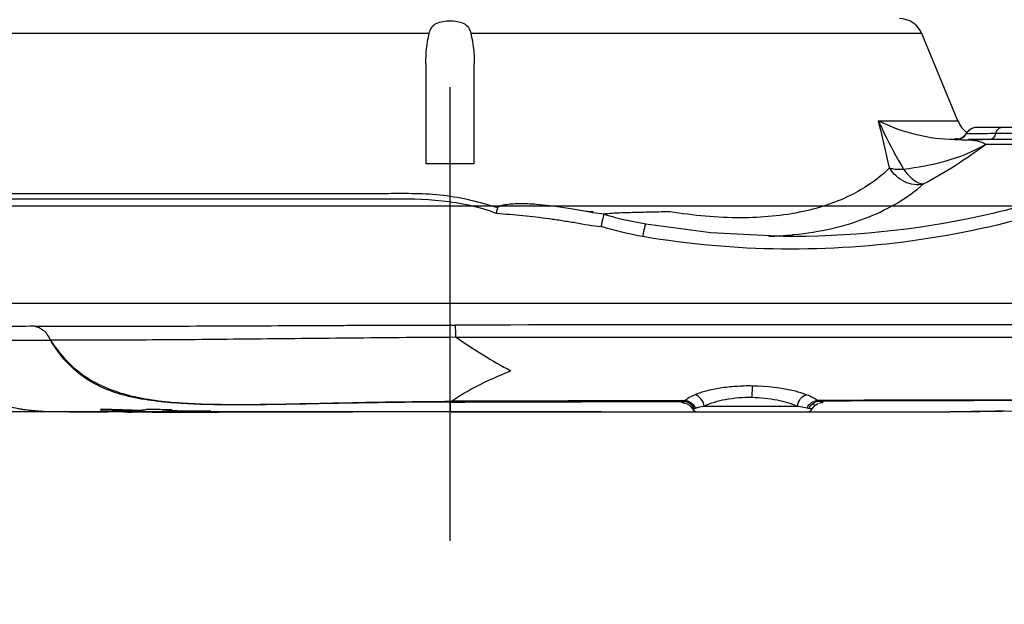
# Model space of a CAD drawing. Header units: millimetres. Extents: x 7426 to 8300, y 123 to 421.
# Tile 24 of 197: x 7981.95 to 7986.02, y 193.48 to 195.89. Entities that reach past the tile are written whole.
import ezdxf

# ---------------------------------------------------------------- set-up
doc = ezdxf.new("R2010")
doc.units = ezdxf.units.MM
doc.linetypes.add('CENTER', pattern=[0.6, 0.375, -0.075, 0.075, -0.075])
for name, color, linetype in [('中心线', 7, 'CENTER'), ('外形图', 7, 'Continuous'), ('尺寸标注', 7, 'Continuous')]:
    doc.layers.add(name, color=color, linetype=linetype)
doc.styles.add('微软雅黑', font='msyh.ttc')
doc.dimstyles.new('尺寸标注_1_20比例', dxfattribs={"dimtxt": 1.5, "dimasz": 1.25, "dimexe": 0.5, "dimexo": 0.4, "dimgap": 0.5, "dimtad": 1, "dimdec": 1, "dimlfac": 20, "dimdsep": 46, "dimtxsty": '微软雅黑', "dimcen": 0.09, "dimadec": 0, "dimazin": 0, "dimtp": 0.01, "dimtm": 0.01, "dimtfac": 1, "dimtdec": 1, "dimtofl": 0, "dimtmove": 0, "dimatfit": 3, "dimfxl": 1, "dimtolj": 1, "dimarcsym": 0})

# ---------------------------------------------------------------- blocks, each defined once
blk = doc.blocks.new('*D1265')
at = {"layer": 'Defpoints', "color": 0}
for p in [(7979.8323, 195.6488), (7989.4323, 195.1238), (7979.8323, 186.6097)]:
    blk.add_point(p, dxfattribs=at)
at = {"layer": '尺寸标注', "color": 0, "lineweight": -2}
for p, q in [((7979.8323, 195.2488), (7979.8323, 186.1097)), ((7989.4323, 194.7238), (7989.4323, 186.1097)), ((7988.1823, 186.6097), (7981.0823, 186.6097))]:
    blk.add_line(p, q, dxfattribs=at)
at = {"layer": '尺寸标注', "color": 0}
for points in [[(7981.0823, 186.818), (7981.0823, 186.4014), (7979.8323, 186.6097)], [(7988.1823, 186.4014), (7988.1823, 186.818), (7989.4323, 186.6097)]]:
    blk.add_solid(points, dxfattribs=at)
at = {"layer": '尺寸标注', "color": 0, "insert": (7984.6323, 187.8887), "char_height": 1.5, "attachment_point": 5, "style": '微软雅黑'}
blk.add_mtext('\\A1;192', dxfattribs=at)
blk = doc.blocks.new('*D1267')
at = {"layer": 'Defpoints', "color": 0}
for p in [(8004.0819, 196.6716), (7979.8323, 195.6488), (7979.8323, 182.682)]:
    blk.add_point(p, dxfattribs=at)
at = {"layer": '尺寸标注', "color": 0, "lineweight": -2}
for p, q in [((8004.0819, 196.2716), (8004.0819, 182.182)), ((7979.8323, 195.2488), (7979.8323, 182.182)), ((8002.8319, 182.682), (7981.0823, 182.682))]:
    blk.add_line(p, q, dxfattribs=at)
at = {"layer": '尺寸标注', "color": 0}
for points in [[(7981.0823, 182.8903), (7981.0823, 182.4737), (7979.8323, 182.682)], [(8002.8319, 182.4737), (8002.8319, 182.8903), (8004.0819, 182.682)]]:
    blk.add_solid(points, dxfattribs=at)
at = {"layer": '尺寸标注', "color": 0, "insert": (7991.9571, 183.9577), "char_height": 1.5, "attachment_point": 5, "style": '微软雅黑'}
blk.add_mtext('\\A1;485', dxfattribs=at)
blk = doc.blocks.new('*D1268')
at = {"layer": 'Defpoints', "color": 0}
for p in [(7984.7568, 200.5738), (7974.2781, 194.2738), (7984.7568, 194.2738)]:
    blk.add_point(p, dxfattribs=at)
at = {"layer": '尺寸标注', "color": 0, "lineweight": -2}
for p, q in [((7984.3568, 200.5738), (7973.7781, 200.5738)), ((7974.2781, 199.3238), (7974.2781, 195.5238)), ((7984.3568, 194.2738), (7973.7781, 194.2738))]:
    blk.add_line(p, q, dxfattribs=at)
at = {"layer": '尺寸标注', "color": 0}
for points in [[(7974.4865, 199.3238), (7974.0698, 199.3238), (7974.2781, 200.5738)], [(7974.0698, 195.5238), (7974.4865, 195.5238), (7974.2781, 194.2738)]]:
    blk.add_solid(points, dxfattribs=at)
at = {"layer": '尺寸标注', "color": 0, "insert": (7972.9991, 197.4238), "char_height": 1.5, "attachment_point": 5, "rotation": 90, "style": '微软雅黑'}
blk.add_mtext('\\A1;126', dxfattribs=at)
blk = doc.blocks.new('*D1292')
at = {"layer": 'Defpoints', "color": 0}
for p in [(7989.4323, 199.7238), (7977.3346, 195.1238), (7989.4323, 195.1238)]:
    blk.add_point(p, dxfattribs=at)
at = {"layer": '尺寸标注', "color": 0, "lineweight": -2}
for p, q in [((7989.0323, 199.7238), (7976.8346, 199.7238)), ((7977.3346, 198.4738), (7977.3346, 196.3738)), ((7989.0323, 195.1238), (7976.8346, 195.1238))]:
    blk.add_line(p, q, dxfattribs=at)
at = {"layer": '尺寸标注', "color": 0}
for points in [[(7977.5429, 198.4738), (7977.1262, 198.4738), (7977.3346, 199.7238)], [(7977.1262, 196.3738), (7977.5429, 196.3738), (7977.3346, 195.1238)]]:
    blk.add_solid(points, dxfattribs=at)
at = {"layer": '尺寸标注', "color": 0, "insert": (7976.0594, 197.4238), "char_height": 1.5, "attachment_point": 5, "rotation": 90, "style": '微软雅黑'}
blk.add_mtext('\\A1;92', dxfattribs=at)

msp = doc.modelspace()

# ---------------------------------------------------------------- linework, layer by layer
at = {"layer": '中心线', "linetype": 'CENTER', "ltscale": 5}
msp.add_line((7983.7323, 193.7409), (7983.7323, 201.5615), dxfattribs=at)
at = {"layer": '外形图', "color": 7, "linetype": 'Continuous'}
for p, q in [((7983.6461, 195.837), (7981.8587, 195.837)), ((7985.6834, 195.837), (7983.8184, 195.837)), ((7985.8326, 195.4762), (7985.6834, 195.837)), ((7983.6323, 195.7128), (7983.6323, 195.2988)), ((7983.8323, 195.2988), (7983.8323, 195.7128)), ((7985.5043, 195.4762), (7985.8326, 195.4762)), ((7985.8663, 195.424), (7985.8664, 195.424)), ((7985.8676, 195.424), (7985.8663, 195.424)), ((7986.3373, 195.449), (7985.9096, 195.449)), ((7986.3351, 195.424), (7985.9886, 195.424)), ((7985.8176, 195.399), (7985.8248, 195.399)), ((7986.8264, 195.399), (7985.876, 195.399)), ((7986.7555, 195.3794), (7985.946, 195.3794)), ((7983.8323, 195.2988), (7983.6323, 195.2988)), ((7984.3235, 195.0964), (7984.3183, 195.0972)), ((7984.3239, 195.1008), (7984.3196, 195.1009)), ((7984.4777, 195.0623), (7984.4612, 195.0662)), ((7984.4784, 195.0622), (7984.4777, 195.0623)), ((7985.1526, 194.9988), (7985.1467, 194.9988)), ((7981.5232, 194.7238), (7993.9793, 194.7238)), ((7984.9823, 194.3345), (7984.983, 194.3808)), ((7983.7345, 194.2738), (7983.7344, 194.3147)), ((7982.0389, 194.2772), (7982.0373, 194.2773)), ((7982.0797, 194.2746), (7982.0558, 194.276)), ((7982.0797, 194.2746), (7982.0796, 194.2746)), ((7982.2856, 194.2832), (7982.2943, 194.283)), ((7982.3189, 194.2742), (7982.3189, 194.2731)), ((7982.4167, 194.2731), (7982.4167, 194.2738)), ((7982.4167, 194.2733), (7982.4167, 194.2738)), ((7982.4498, 194.2768), (7982.4447, 194.2759)), ((7982.4447, 194.2759), (7982.5443, 194.2753)), ((7982.4549, 194.2778), (7982.4498, 194.2768)), ((7982.4603, 194.2819), (7982.46, 194.2789)), ((7982.4687, 194.2811), (7982.4602, 194.2813)), ((7982.5436, 194.2844), (7982.5443, 194.2753)), ((7982.5591, 194.2841), (7982.5596, 194.2778)), ((7982.5596, 194.2778), (7982.5836, 194.2776)), ((7982.5681, 194.2822), (7982.5683, 194.2796)), ((7982.5836, 194.2795), (7982.5683, 194.2796)), ((7983.7344, 194.2738), (7985.8013, 194.2738)), ((7984.7348, 194.287), (7984.7413, 194.2883)), ((7984.7835, 194.2983), (7985.1685, 194.2983)), ((7985.8136, 194.274), (7985.8013, 194.2738)), ((7985.8015, 194.2738), (7985.8013, 194.2738)), ((7986.0242, 194.2771), (7986.0119, 194.277)), ((7982.3189, 194.2731), (7982.2856, 194.2732)), ((7982.4168, 194.273), (7982.4167, 194.2731)), ((7982.5011, 194.2729), (7982.4168, 194.273)), ((7982.5051, 194.2729), (7982.5268, 194.2729)), ((7982.6013, 194.2735), (7982.5148, 194.2735)), ((7982.5268, 194.2729), (7982.5566, 194.2729)), ((7982.5566, 194.2729), (7982.5866, 194.2729)), ((7982.5934, 194.273), (7982.5975, 194.2731)), ((7982.5975, 194.2732), (7982.7174, 194.2732)), ((7982.7174, 194.2732), (7982.7768, 194.2732)), ((7982.7768, 194.2735), (7982.7427, 194.2735)), ((7982.7768, 194.2732), (7982.7768, 194.2735))]:
    msp.add_line(p, q, dxfattribs=at)
for points in [[(7985.8663, 195.424), (7985.8644, 195.421), (7985.8567, 195.412), (7985.8488, 195.4061), (7985.8432, 195.4033), (7985.8399, 195.402), (7985.8374, 195.4012), (7985.8354, 195.4008), (7985.8345, 195.4006), (7985.8343, 195.4006)], [(7984.3238, 195.0964), (7984.2949, 195.1013), (7984.2397, 195.1112), (7984.1689, 195.122), (7984.1433, 195.1255)], [(7984.5417, 195.0495), (7984.5348, 195.0507), (7984.4995, 195.0575), (7984.4784, 195.0622)], [(7985.1467, 194.9988), (7985.1114, 194.9989), (7984.8103, 195.0143), (7984.5417, 195.0495)], [(7981.9632, 194.7238), (7982.2248, 194.7238), (7982.5324, 194.7238)], [(7981.7704, 194.3457), (7981.8239, 194.3208), (7981.9036, 194.2963), (7981.9746, 194.2837), (7982.0304, 194.2779), (7982.0695, 194.2752)], [(7984.7093, 194.3093), (7984.7086, 194.3094), (7984.7127, 194.3079), (7984.7231, 194.3015), (7984.7348, 194.287)], [(7985.2298, 194.287), (7985.2408, 194.3009), (7985.2511, 194.3076), (7985.2551, 194.3092)], [(7985.8167, 194.274), (7985.9249, 194.2758), (7986.0149, 194.277), (7986.1224, 194.278), (7986.2406, 194.2786)]]:
    msp.add_lwpolyline(points, dxfattribs=at)
for centre, radius, start, end in [((7985.591, 195.7988), 0.1, 22.4674, 90), ((7970.8553, 191.9287), 15.0724, 12.85388, 13.61318), ((7985.9481, 195.524), 0.125, 202.4674, 230.7353), ((7985.9096, 195.399), 0.05, 89.993, 150.0074), ((7985.9107, 195.3993), 0.0497, 90.0431, 150.1931), ((7984.7476, 196.971), 1.9924, 298.2364, 306.9767), ((7985.8231, 195.4491), 0.0501, 269.9991, 308.3238), ((7985.8244, 195.4489), 0.0499, 270.4172, 285.5394), ((7985.8245, 195.4485), 0.0495, 285.5305, 310.0497), ((7985.8233, 195.4486), 0.0496, 308.3791, 310.9093), ((7984.8698, 196.7604), 1.7428, 253.3426, 256.44), ((7985.0087, 196.436), 1.4367, 275.5705, 275.8002), ((7984.9989, 196.5525), 1.5537, 271.8891, 275.5134), ((7985.0902, 196.5035), 2.3381, 235.262, 241.7728), ((7993.7253, -3133.1851), 3327.5146, 90.0050897, 90.1457542), ((7982.0934, 195.1875), 0.9116, 261.1441, 263.1758), ((7982.1199, 195.4087), 1.1344, 263.1753, 264.7157), ((7982.1404, 195.6363), 1.3629, 264.7393, 265.6633), ((7982.1646, 195.9501), 1.6776, 265.7038, 266.2834), ((7982.2316, 194.4294), 0.1558, 290.2862, 293.7576), ((7982.5771, 202.5201), 8.242, 268.03376, 269.18608), ((7982.5792, 200.3656), 6.0855, 267.31722, 268.87927), ((7982.6906, 201.2147), 6.9318, 268.29451, 269.11557), ((7982.5087, 194.5414), 0.2685, 277.6263, 280.9379), ((7982.514, 194.5169), 0.2434, 282.8979, 286.6251), ((7982.7541, 213.9011), 19.6224, 269.50231, 269.96676), ((7982.7446, 220.3234), 26.0462, 269.64582, 269.97648), ((7982.6847, 194.5655), 0.2925, 279.6851, 281.4283), ((7984.7568, 194.2988), 0.025, 208.0235, 270), ((7984.7818, 194.1979), 0.0981, 107.0013, 108.2837), ((7985.2077, 194.2988), 0.025, 270, 331.9759), ((7985.2194, 194.3216), 0.0329, 261.4246, 266.0743), ((7985.1766, 195.0056), 0.7014, 274.377, 275.1198), ((7986.3377, 165.7451), 28.5337, 90.65428, 91.05246), ((7982.5012, 194.4184), 0.1455, 269.9642, 275.3563), ((7982.5835, 194.6542), 0.3813, 270.2765, 271.4958)]:
    msp.add_arc(centre, radius, start, end, dxfattribs=at)
for points, knots in [([(7983.6461, 195.837), (7983.6482, 195.8458), (7983.6543, 195.8628), (7983.6753, 195.8812), (7983.7028, 195.8886), (7983.7323, 195.8905), (7983.7618, 195.8886), (7983.7892, 195.8812), (7983.8103, 195.8628), (7983.8164, 195.8458), (7983.8184, 195.837)], [0, 0, 0, 0, 0.122196, 0.237326, 0.36298, 0.499953, 0.636943, 0.762605, 0.877771, 1, 1, 1, 1]), ([(7985.8176, 195.399), (7985.7657, 195.399), (7985.6574, 195.4138), (7985.5544, 195.4507), (7985.5043, 195.4762)], [0, 0, 0, 0, 0.479939, 1, 1, 1, 1]), ([(7985.5043, 195.4762), (7985.5118, 195.4589), (7985.543, 195.3908), (7985.5792, 195.325), (7985.6078, 195.2769)], [0, 0, 0, 0, 0.25205, 1, 1, 1, 1]), ([(7985.9886, 195.424), (7985.9732, 195.4237), (7985.9457, 195.4234), (7985.9134, 195.4225), (7985.8927, 195.4227), (7985.8799, 195.4233), (7985.8718, 195.4233), (7985.8676, 195.424)], [0, 0, 0, 0, 0.380431, 0.682119, 0.799746, 0.893502, 1, 1, 1, 1]), ([(7985.9886, 195.424), (7985.9866, 195.4174), (7985.9821, 195.4062), (7985.9708, 195.399), (7985.9659, 195.399)], [0, 0, 0, 0, 0.584199, 1, 1, 1, 1]), ([(7985.9886, 195.424), (7985.9906, 195.4306), (7985.9951, 195.4417), (7986.0064, 195.449), (7986.0113, 195.449)], [0, 0, 0, 0, 0.584162, 1, 1, 1, 1]), ([(7986.7555, 195.3794), (7986.5098, 195.2527), (7985.9838, 195.0625), (7985.4292, 194.9992), (7985.1526, 194.9988)], [0, 0, 0, 0, 0.499779, 1, 1, 1, 1]), ([(7985.6078, 195.2769), (7985.6655, 195.2846), (7985.7827, 195.3038), (7985.8939, 195.3491), (7985.946, 195.3794)], [0, 0, 0, 0, 0.491174, 1, 1, 1, 1]), ([(7985.8186, 195.4006), (7985.8185, 195.4004), (7985.8187, 195.3995), (7985.8206, 195.3992), (7985.822, 195.399), (7985.823, 195.399)], [0, 0, 0, 0, 0.109441, 0.427323, 1, 1, 1, 1]), ([(7985.8356, 195.4013), (7985.8316, 195.4016), (7985.8263, 195.4021), (7985.8208, 195.4015), (7985.819, 195.401), (7985.8186, 195.4006)], [0, 0, 0, 0, 0.707583, 0.903306, 1, 1, 1, 1]), ([(7985.8498, 195.3973), (7985.8448, 195.3975), (7985.8364, 195.3981), (7985.8281, 195.399), (7985.8248, 195.399)], [0, 0, 0, 0, 0.59834, 1, 1, 1, 1]), ([(7985.8708, 195.397), (7985.8689, 195.397), (7985.8619, 195.3969), (7985.8549, 195.3971), (7985.8498, 195.3973)], [0, 0, 0, 0, 0.275389, 1, 1, 1, 1]), ([(7985.9659, 195.399), (7985.9568, 195.399), (7985.9251, 195.3984), (7985.8934, 195.3968), (7985.8708, 195.397)], [0, 0, 0, 0, 0.288907, 1, 1, 1, 1]), ([(7985.946, 195.3794), (7985.9366, 195.3866), (7985.9105, 195.3941), (7985.8849, 195.3961), (7985.8709, 195.3971)], [0, 0, 0, 0, 0.456254, 1, 1, 1, 1]), ([(7986.776, 195.3353), (7986.436, 195.1586), (7985.6887, 194.9252), (7984.9083, 194.9339), (7984.5302, 194.998)], [0, 0, 0, 0, 0.49985, 1, 1, 1, 1]), ([(7985.55, 195.2818), (7985.5057, 195.2385), (7985.393, 195.1602), (7985.1809, 195.09), (7984.923, 195.0676), (7984.7387, 195.0852), (7984.6419, 195.101)], [0, 0, 0, 0, 0.19411, 0.422634, 0.69253, 1, 1, 1, 1]), ([(7985.55, 195.2818), (7985.5539, 195.2806), (7985.5729, 195.2763), (7985.5925, 195.276), (7985.6077, 195.277)], [0, 0, 0, 0, 0.212922, 1, 1, 1, 1]), ([(7985.6901, 195.2157), (7985.6648, 195.2093), (7985.6062, 195.2178), (7985.5643, 195.2575), (7985.55, 195.2818)], [0, 0, 0, 0, 0.481382, 1, 1, 1, 1]), ([(7985.6077, 195.277), (7985.6193, 195.2602), (7985.642, 195.2336), (7985.6755, 195.2157), (7985.6901, 195.2157)], [0, 0, 0, 0, 0.581579, 1, 1, 1, 1]), ([(7985.1539, 195.0066), (7985.2598, 195.0174), (7985.4524, 195.0583), (7985.6243, 195.1578), (7985.6902, 195.2157)], [0, 0, 0, 0, 0.548277, 1, 1, 1, 1]), ([(7983.9294, 195.1166), (7983.8929, 195.1287), (7983.8188, 195.1495), (7983.7051, 195.1702), (7983.5898, 195.1765), (7983.4371, 195.1751), (7983.2486, 195.1758), (7982.9585, 195.1753), (7982.6801, 195.1756), (7982.4163, 195.1755), (7982.2384, 195.1755), (7982.0766, 195.1755), (7981.9326, 195.1755), (7981.8246, 195.1755), (7981.7482, 195.1754), (7981.6988, 195.1755), (7981.655, 195.1756), (7981.6168, 195.1757), (7981.5843, 195.1758), (7981.5575, 195.1758), (7981.5389, 195.1758), (7981.5269, 195.1758), (7981.5201, 195.1757), (7981.515, 195.1758), (7981.5108, 195.1754), (7981.5093, 195.1759), (7981.5075, 195.1753), (7981.5076, 195.1755)], [0, 0, 0, 0, 0.047515, 0.095017, 0.142491, 0.189887, 0.283692, 0.375352, 0.548288, 0.627698, 0.701239, 0.768118, 0.827615, 0.879096, 0.90165, 0.92199, 0.940057, 0.95581, 0.969211, 0.980229, 0.988841, 0.992237, 0.995023, 0.997196, 0.998751, 0.999687, 1, 1, 1, 1]), ([(7981.5038, 195.1543), (7981.5038, 195.1546), (7981.5054, 195.1542), (7981.5071, 195.1547), (7981.5112, 195.1545), (7981.5163, 195.1546), (7981.5232, 195.1546), (7981.5351, 195.1547), (7981.5537, 195.1546), (7981.5804, 195.1546), (7981.6129, 195.1545), (7981.6511, 195.1544), (7981.6949, 195.1544), (7981.7442, 195.1543), (7981.8206, 195.1543), (7981.9286, 195.1544), (7982.0724, 195.1544), (7982.2342, 195.1543), (7982.412, 195.1544), (7982.6041, 195.1544), (7982.8082, 195.1543), (7983.0223, 195.1546), (7983.244, 195.154), (7983.4708, 195.1543), (7983.7006, 195.1551), (7983.853, 195.1219), (7983.9248, 195.0945)], [0, 0, 0, 0, 0.000313, 0.001249, 0.002804, 0.004976, 0.007762, 0.011157, 0.019763, 0.030774, 0.044167, 0.059919, 0.077988, 0.098321, 0.120867, 0.172337, 0.231829, 0.298701, 0.372241, 0.451649, 0.53607, 0.624601, 0.716262, 0.81011, 0.904996, 1, 1, 1, 1]), ([(7984.1433, 195.1255), (7984.1252, 195.1279), (7984.0979, 195.1307), (7984.0615, 195.1329), (7984.0342, 195.1336), (7984.0068, 195.1334), (7983.9841, 195.1322), (7983.966, 195.1303), (7983.9526, 195.1281), (7983.9415, 195.1254), (7983.9335, 195.1219), (7983.9299, 195.1187), (7983.9294, 195.1166)], [0, 0, 0, 0, 0.251176, 0.376772, 0.50235, 0.627878, 0.753279, 0.815881, 0.878324, 0.940344, 0.970923, 1, 1, 1, 1]), ([(7983.9248, 195.0945), (7983.9258, 195.1001), (7983.9274, 195.1075), (7983.929, 195.1149), (7983.9294, 195.1166)], [0, 0, 0, 0, 0.759139, 1, 1, 1, 1]), ([(7983.9248, 195.0945), (7983.9611, 195.0919), (7984.0336, 195.0859), (7984.124, 195.0756), (7984.1871, 195.0664), (7984.223, 195.0605), (7984.2769, 195.0522), (7984.3215, 195.0416), (7984.3578, 195.0397)], [0, 0, 0, 0, 0.249994, 0.500018, 0.625049, 0.687569, 0.750095, 1, 1, 1, 1]), ([(7984.3578, 195.0397), (7984.359, 195.0457), (7984.3615, 195.057), (7984.3646, 195.0723), (7984.3678, 195.0831), (7984.3691, 195.0891), (7984.3702, 195.0908)], [0, 0, 0, 0, 0.350315, 0.660129, 0.887067, 1, 1, 1, 1]), ([(7984.6419, 195.101), (7984.6174, 195.1004), (7984.5686, 195.0992), (7984.5078, 195.0979), (7984.46, 195.0965), (7984.4258, 195.0953), (7984.3992, 195.094), (7984.3809, 195.0924), (7984.3733, 195.0915), (7984.3702, 195.0908)], [0, 0, 0, 0, 0.270239, 0.538843, 0.670586, 0.798072, 0.91547, 0.965017, 1, 1, 1, 1]), ([(7984.5302, 194.998), (7984.5314, 195.0051), (7984.5331, 195.015), (7984.5356, 195.0272), (7984.5371, 195.0345), (7984.5385, 195.0402), (7984.5396, 195.045), (7984.5406, 195.0474), (7984.5412, 195.0496), (7984.5417, 195.0495)], [0, 0, 0, 0, 0.404228, 0.572604, 0.708758, 0.820097, 0.911782, 0.974876, 1, 1, 1, 1]), ([(7993.4257, 194.6502), (7993.325, 194.6459), (7993.1235, 194.6392), (7992.8211, 194.6357), (7992.5187, 194.6352), (7992.2163, 194.6336), (7991.9139, 194.6327), (7991.5107, 194.6324), (7991.0068, 194.6334), (7990.402, 194.6339), (7989.5958, 194.6332), (7988.5882, 194.6334), (7987.3794, 194.6333), (7985.7684, 194.6333), (7984.5605, 194.6332), (7983.7554, 194.633)], [0, 0, 0, 0, 0.031272, 0.062542, 0.093814, 0.125084, 0.156353, 0.187623, 0.250159, 0.312691, 0.375219, 0.500259, 0.625268, 0.750238, 1, 1, 1, 1]), ([(7982.0151, 194.6276), (7981.9176, 194.6274), (7981.7657, 194.6275), (7981.6138, 194.6287), (7981.5595, 194.6286)], [0, 0, 0, 0, 0.642086, 1, 1, 1, 1]), ([(7982.0151, 194.6276), (7982.042, 194.628), (7982.0976, 194.628), (7982.2153, 194.6279), (7982.3741, 194.6286), (7982.5772, 194.6286), (7982.7949, 194.6293), (7983.0246, 194.6304), (7983.2634, 194.6313), (7983.5079, 194.6331), (7983.6726, 194.6329), (7983.7554, 194.633)], [0, 0, 0, 0, 0.046396, 0.095808, 0.202977, 0.320148, 0.445808, 0.57836, 0.71612, 0.857346, 1, 1, 1, 1]), ([(7982.0804, 194.5701), (7982.0769, 194.5786), (7982.0693, 194.5943), (7982.0471, 194.6153), (7982.0276, 194.6241), (7982.0151, 194.6276)], [0, 0, 0, 0, 0.306125, 0.56919, 1, 1, 1, 1]), ([(7983.7577, 194.5822), (7983.7567, 194.5892), (7983.7557, 194.6061), (7983.7554, 194.6231), (7983.7554, 194.633)], [0, 0, 0, 0, 0.416798, 1, 1, 1, 1]), ([(7981.5638, 194.5706), (7981.5857, 194.5713), (7981.6444, 194.5706), (7981.7535, 194.5697), (7981.9038, 194.57), (7982.0174, 194.5699), (7982.0804, 194.5701)], [0, 0, 0, 0, 0.127399, 0.340517, 0.634085, 1, 1, 1, 1]), ([(7983.7577, 194.5823), (7983.6792, 194.5816), (7983.5227, 194.581), (7983.216, 194.5774), (7982.9174, 194.575), (7982.6308, 194.5717), (7982.4335, 194.5709), (7982.2515, 194.5701), (7982.1355, 194.5703), (7982.0804, 194.5701)], [0, 0, 0, 0, 0.140436, 0.279865, 0.548673, 0.674437, 0.792504, 0.901505, 1, 1, 1, 1]), ([(7982.0804, 194.5701), (7982.1004, 194.5398), (7982.1448, 194.482), (7982.2572, 194.3886), (7982.3974, 194.3392), (7982.5404, 194.3173), (7982.6854, 194.3062), (7982.8669, 194.3039), (7983.0847, 194.3073), (7983.3024, 194.3123), (7983.5202, 194.3163), (7983.6654, 194.3176), (7983.738, 194.3178)], [0, 0, 0, 0, 0.062494, 0.124889, 0.24932, 0.311876, 0.374443, 0.499551, 0.624656, 0.749762, 0.874873, 1, 1, 1, 1]), ([(7983.7344, 194.3147), (7983.6619, 194.3145), (7983.5167, 194.3135), (7983.2991, 194.3099), (7983.0815, 194.3053), (7982.8639, 194.3021), (7982.6824, 194.3042), (7982.5377, 194.3147), (7982.4298, 194.3303), (7982.3241, 194.3585), (7982.2256, 194.4075), (7982.142, 194.4794), (7982.0993, 194.539), (7982.0804, 194.5701)], [0, 0, 0, 0, 0.124953, 0.249905, 0.374848, 0.49977, 0.624686, 0.687119, 0.749569, 0.812109, 0.874733, 0.937342, 1, 1, 1, 1]), ([(7983.7579, 194.5822), (7983.9004, 194.5821), (7984.1141, 194.5826), (7984.399, 194.5823), (7984.684, 194.5829), (7985.0404, 194.5828), (7985.6106, 194.5831), (7986.3236, 194.5832), (7986.894, 194.5834), (7987.1793, 194.5833)], [0, 0, 0, 0, 0.124919, 0.187393, 0.249862, 0.374832, 0.499824, 0.749874, 1, 1, 1, 1]), ([(7983.738, 194.3178), (7983.7713, 194.3413), (7983.8516, 194.3877), (7983.9362, 194.4249), (7983.9844, 194.4435)], [0, 0, 0, 0, 0.441445, 1, 1, 1, 1]), ([(7984.983, 194.3809), (7984.9601, 194.3817), (7984.9153, 194.3798), (7984.8513, 194.3732), (7984.7943, 194.3623), (7984.7601, 194.3507), (7984.7445, 194.3451)], [0, 0, 0, 0, 0.283774, 0.55344, 0.795377, 1, 1, 1, 1]), ([(7985.2063, 194.3452), (7985.1911, 194.3505), (7985.1186, 194.372), (7985.0425, 194.3797), (7984.983, 194.3809)], [0, 0, 0, 0, 0.21248, 1, 1, 1, 1]), ([(7983.7344, 194.3147), (7983.7347, 194.3148), (7983.7362, 194.3155), (7983.7373, 194.3167), (7983.738, 194.3178)], [0, 0, 0, 0, 0.200807, 1, 1, 1, 1]), ([(7984.7023, 194.3097), (7984.6996, 194.3102), (7984.6958, 194.3108), (7984.692, 194.3123), (7984.6903, 194.3131), (7984.6901, 194.3146), (7984.6918, 194.3155), (7984.6941, 194.3165), (7984.6961, 194.317), (7984.6973, 194.3173)], [0, 0, 0, 0, 0.39602, 0.519587, 0.594648, 0.640176, 0.710929, 0.829733, 1, 1, 1, 1]), ([(7984.7043, 194.3203), (7984.7037, 194.3199), (7984.7016, 194.3185), (7984.6991, 194.3176), (7984.6973, 194.3173)], [0, 0, 0, 0, 0.270758, 1, 1, 1, 1]), ([(7984.7413, 194.2883), (7984.7374, 194.2967), (7984.7249, 194.3115), (7984.7064, 194.3172), (7984.6973, 194.3173)], [0, 0, 0, 0, 0.502984, 1, 1, 1, 1]), ([(7984.7043, 194.3203), (7984.7086, 194.3255), (7984.7217, 194.335), (7984.736, 194.3417), (7984.7445, 194.3451)], [0, 0, 0, 0, 0.426333, 1, 1, 1, 1]), ([(7984.7478, 194.2899), (7984.7439, 194.2983), (7984.7315, 194.313), (7984.7134, 194.3196), (7984.7043, 194.3203)], [0, 0, 0, 0, 0.501557, 1, 1, 1, 1]), ([(7984.7835, 194.2983), (7984.7818, 194.3093), (7984.7729, 194.3296), (7984.7543, 194.3428), (7984.7445, 194.3451)], [0, 0, 0, 0, 0.52462, 1, 1, 1, 1]), ([(7984.7835, 194.2983), (7984.8108, 194.3116), (7984.877, 194.3302), (7984.9449, 194.3352), (7984.9823, 194.3345)], [0, 0, 0, 0, 0.44781, 1, 1, 1, 1]), ([(7984.9823, 194.3345), (7985.0167, 194.3339), (7985.0802, 194.3273), (7985.1419, 194.3099), (7985.1685, 194.2983)], [0, 0, 0, 0, 0.542707, 1, 1, 1, 1]), ([(7985.1685, 194.2983), (7985.1704, 194.3093), (7985.1789, 194.3292), (7985.1968, 194.3429), (7985.2063, 194.3452)], [0, 0, 0, 0, 0.532805, 1, 1, 1, 1]), ([(7985.2063, 194.3452), (7985.2154, 194.3419), (7985.2314, 194.3353), (7985.2464, 194.3264), (7985.2522, 194.3215)], [0, 0, 0, 0, 0.564159, 1, 1, 1, 1]), ([(7985.2088, 194.2903), (7985.2128, 194.2991), (7985.2252, 194.314), (7985.2434, 194.3208), (7985.2522, 194.3215)], [0, 0, 0, 0, 0.520672, 1, 1, 1, 1]), ([(7985.2172, 194.2888), (7985.2209, 194.2973), (7985.2329, 194.3125), (7985.2515, 194.3185), (7985.2605, 194.3187)], [0, 0, 0, 0, 0.506734, 1, 1, 1, 1]), ([(7993.4298, 194.3314), (7993.0889, 194.3308), (7992.4073, 194.3309), (7991.044, 194.3303), (7989.3402, 194.3289), (7987.296, 194.3257), (7985.9333, 194.323), (7985.2522, 194.3215)], [0, 0, 0, 0, 0.125037, 0.25007, 0.500113, 0.750098, 1, 1, 1, 1]), ([(7985.2605, 194.3187), (7985.2626, 194.3183), (7985.2663, 194.3177), (7985.2706, 194.3163), (7985.2736, 194.3155), (7985.2746, 194.3133), (7985.272, 194.312), (7985.2667, 194.3103), (7985.2611, 194.3095), (7985.257, 194.3089)], [0, 0, 0, 0, 0.194245, 0.332964, 0.416523, 0.456764, 0.515514, 0.624453, 1, 1, 1, 1]), ([(7982.2856, 194.2732), (7982.2679, 194.2732), (7982.1993, 194.2734), (7982.1306, 194.2735), (7982.0797, 194.2746)], [0, 0, 0, 0, 0.257661, 1, 1, 1, 1]), ([(7982.3826, 194.2739), (7982.3882, 194.2738), (7982.3958, 194.2737), (7982.4049, 194.2735), (7982.4095, 194.2735), (7982.4126, 194.2733), (7982.415, 194.2734), (7982.4159, 194.2731), (7982.4167, 194.2733), (7982.4167, 194.2731)], [0, 0, 0, 0, 0.4935, 0.66778, 0.798723, 0.892492, 0.954647, 0.989208, 1, 1, 1, 1]), ([(7983.7345, 194.2738), (7983.6424, 194.2738), (7983.3232, 194.2737), (7983.004, 194.2732), (7982.7768, 194.273)], [0, 0, 0, 0, 0.288262, 1, 1, 1, 1]), ([(7984.7413, 194.2883), (7984.7418, 194.2883), (7984.744, 194.2886), (7984.7461, 194.2893), (7984.7478, 194.2899)], [0, 0, 0, 0, 0.221919, 1, 1, 1, 1]), ([(7984.7531, 194.2917), (7984.7551, 194.2924), (7984.7651, 194.2951), (7984.7754, 194.297), (7984.7835, 194.2983)], [0, 0, 0, 0, 0.205423, 1, 1, 1, 1]), ([(7985.1685, 194.2983), (7985.1726, 194.2977), (7985.1861, 194.2956), (7985.1996, 194.293), (7985.2088, 194.2903)], [0, 0, 0, 0, 0.298136, 1, 1, 1, 1]), ([(7985.2172, 194.2888), (7985.22, 194.2886), (7985.224, 194.2881), (7985.2282, 194.2878), (7985.2295, 194.2873)], [0, 0, 0, 0, 0.676761, 1, 1, 1, 1]), ([(7985.2295, 194.2873), (7985.2296, 194.2873), (7985.2297, 194.2872), (7985.2298, 194.2871), (7985.2298, 194.287)], [0, 0, 0, 0, 0.656868, 1, 1, 1, 1])]:
    msp.add_open_spline(points, degree=3, knots=knots, dxfattribs=at)
for points in [[(7983.6323, 195.7128), (7983.6323, 195.7545), (7983.6365, 195.7965), (7983.6461, 195.837)], [(7983.8184, 195.837), (7983.8281, 195.7965), (7983.8323, 195.7545), (7983.8323, 195.7128)], [(7985.8663, 195.424), (7985.8636, 195.4192), (7985.8599, 195.4148), (7985.8558, 195.4112)], [(7985.8564, 195.4106), (7985.8608, 195.4144), (7985.8647, 195.4189), (7985.8676, 195.424)], [(7984.3196, 195.1009), (7984.3082, 195.1012), (7984.2969, 195.1016), (7984.2856, 195.1028)], [(7984.3702, 195.0908), (7984.3546, 195.0925), (7984.3391, 195.0941), (7984.3236, 195.0964)], [(7984.5302, 194.998), (7984.4719, 195.0079), (7984.4144, 195.0226), (7984.3578, 195.0397)], [(7983.7344, 194.3147), (7984.0554, 194.3156), (7984.3763, 194.3165), (7984.6973, 194.3173)], [(7984.7042, 194.3204), (7984.3822, 194.3196), (7984.0601, 194.3188), (7983.738, 194.3179)], [(7985.2605, 194.3187), (7985.2576, 194.319), (7985.2547, 194.3201), (7985.2522, 194.3215)], [(7982.4167, 194.2738), (7982.3841, 194.2739), (7982.3515, 194.274), (7982.3189, 194.2742)], [(7982.4842, 194.2859), (7982.4791, 194.2841), (7982.4739, 194.2825), (7982.4687, 194.2811)], [(7984.7086, 194.3088), (7984.7065, 194.309), (7984.7044, 194.3094), (7984.7023, 194.3097)], [(7984.7478, 194.2899), (7984.7488, 194.2903), (7984.7499, 194.2907), (7984.751, 194.2911)], [(7985.2088, 194.2903), (7985.2107, 194.2898), (7985.2126, 194.2893), (7985.2145, 194.2891)], [(7982.7427, 194.2735), (7982.6956, 194.2735), (7982.6484, 194.2734), (7982.6013, 194.2735)]]:
    msp.add_open_spline(points, degree=3, dxfattribs=at)

# ---------------------------------------------------------------- dimensions: what is measured, and where the dimension line sits
at = {"layer": '尺寸标注'}
for base, p1, p2, picture, middle in [((7974.2781, 194.2738), (7984.7568, 200.5738), (7984.7568, 194.2738), '*D1268', (7972.9991, 197.4238)), ((7977.3346, 195.1238), (7989.4323, 199.7238), (7989.4323, 195.1238), '*D1292', (7976.0594, 197.4238))]:
    dim = msp.add_linear_dim(base=base, p1=p1, p2=p2, angle=90, dimstyle='尺寸标注_1_20比例', dxfattribs=at)
    dim.commit()
    dim.dimension.update_dxf_attribs({"geometry": picture, "text_midpoint": middle})
for base, p1, picture, middle in [((7979.8323, 182.682), (8004.0819, 196.6716), '*D1267', (7991.9571, 183.9577)), ((7979.8323, 186.6097), (7989.4323, 195.1238), '*D1265', (7984.6323, 187.8887))]:
    dim = msp.add_linear_dim(base=base, p1=p1, p2=(7979.8323, 195.6488), dimstyle='尺寸标注_1_20比例', dxfattribs=at)
    dim.commit()
    dim.dimension.update_dxf_attribs({"geometry": picture, "text_midpoint": middle})

doc.saveas('drawing.dxf')
